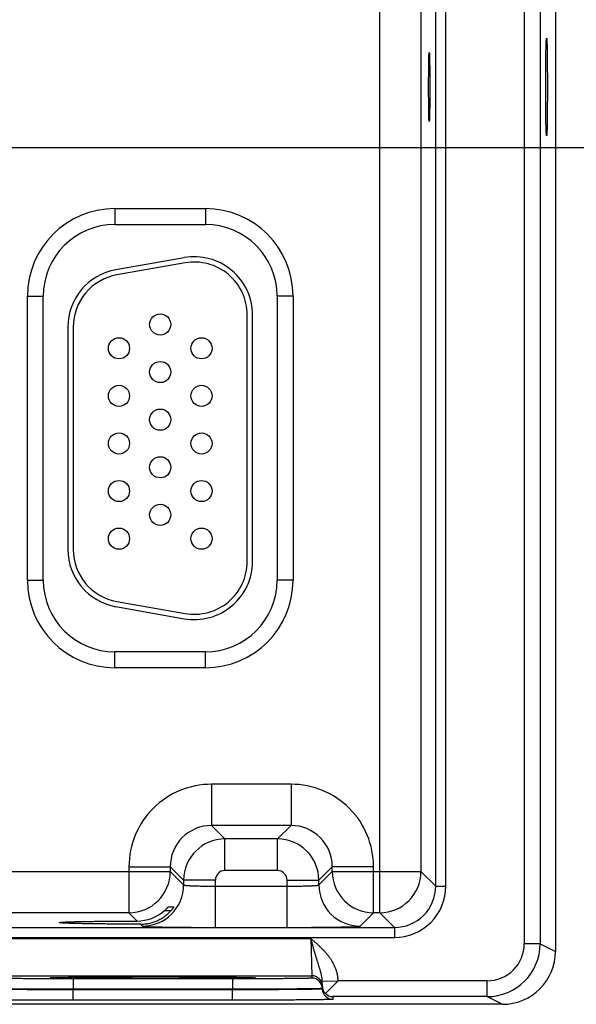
# Model space of a CAD drawing. Header units: inches. Extents: x 0 to 34, y 0 to 22.
# Tile 41 of 111: x 17 to 18, y 12.8 to 14.7. Entities that reach past the tile are written whole.
import ezdxf

# ---------------------------------------------------------------- set-up
doc = ezdxf.new("R2010")
doc.units = ezdxf.units.IN
doc.header["$LTSCALE"] = 1.87
doc.header["$MEASUREMENT"] = 0
doc.layers.get('0').update_dxf_attribs({"linetype": 'CONTINUOUS'})
doc.layers.add('DIMENSIONS', color=7, linetype='CONTINUOUS')
doc.styles.get("Standard").update_dxf_attribs({"font": 'txt', "width": 0.8})
doc.dimstyles.new('DIMSTYLE_1', dxfattribs={"dimtxt": 0.125, "dimasz": 0.18, "dimexe": 0.125, "dimexo": 0.0625, "dimgap": 0.09, "dimtad": 0, "dimtih": 1, "dimtoh": 1, "dimzin": 4, "dimdsep": 46, "dimtxsty": 'STANDARD', "dimblk": '_FILLED', "dimblk1": '_FILLED', "dimblk2": '_FILLED', "dimcen": 0.09, "dimadec": 0, "dimazin": 0, "dimtp": 0.01, "dimtm": 0.01, "dimtfac": 1, "dimtofl": 0, "dimtmove": 0, "dimatfit": 3, "dimldrblk": '_FILLED', "dimfxl": 1, "dimtolj": 1, "dimtzin": 4, "dimarcsym": 0})

# ---------------------------------------------------------------- blocks, each defined once
blk = doc.blocks.new('*D25')
at = {"layer": 'DIMENSIONS', "color": 2, "linetype": 'CONTINUOUS'}
blk.add_line((16.8271, 14.4507), (18.8236, 14.4507), dxfattribs=at)
at = {"layer": 'DIMENSIONS', "color": 2, "linetype": 'CONTINUOUS', "insert": (18.8861, 14.5132), "char_height": 0.125, "width": 1.125, "attachment_point": 1, "rotation": 0, "line_spacing_factor": 0.9}
blk.add_mtext('1.85{\\Ftxt.shx;\\W1.000000;\\H0.125000; }[46.9]', dxfattribs=at)
blk = doc.blocks.new('_FILLED')
at = {"color": 0, "linetype": 'BYBLOCK'}
blk.add_solid([(0, 0), (-1, 0.174), (-1, -0.174)], dxfattribs=at)

msp = doc.modelspace()

# ---------------------------------------------------------------- linework, layer by layer
at = {"color": 7, "linetype": 'CONTINUOUS'}
for p, q in [((17.9176, 16.1853), (17.9176, 12.9452)), ((17.9476, 16.1853), (17.9476, 12.9452)), ((17.6445, 13.0039), (17.6445, 16.1266)), ((17.7503, 13.0541), (17.7503, 16.0765)), ((17.7693, 13.0541), (17.7693, 16.0765)), ((17.7224, 16.0487), (17.7224, 13.0819)), ((17.9766, 15.5893), (17.9766, 12.9308)), ((17.1441, 14.3353), (17.3151, 14.3353)), ((17.1441, 14.3353), (17.1441, 14.3053)), ((17.3151, 14.3353), (17.3151, 14.3053)), ((17.1441, 14.3053), (17.3151, 14.3053)), ((17.275, 14.2426), (17.146, 14.2199)), ((17.2768, 14.2328), (17.1478, 14.21)), ((16.9786, 14.1698), (17.0086, 14.1698)), ((16.9786, 13.6328), (16.9786, 14.1698)), ((17.0086, 13.6328), (17.0086, 14.1698)), ((17.4807, 14.1698), (17.4507, 14.1698)), ((17.4507, 14.1698), (17.4507, 13.6328)), ((17.4807, 14.1698), (17.4807, 13.6328)), ((17.3941, 13.6683), (17.3941, 14.1343)), ((17.4041, 13.6683), (17.4041, 14.1343)), ((17.0551, 14.1115), (17.0551, 13.691)), ((17.0651, 14.1115), (17.0651, 13.691)), ((16.9786, 13.6328), (17.0086, 13.6328)), ((17.4807, 13.6328), (17.4507, 13.6328)), ((17.1478, 13.5925), (17.2768, 13.5698)), ((17.146, 13.5827), (17.275, 13.5599)), ((17.3151, 13.4972), (17.1441, 13.4972)), ((17.1441, 13.4672), (17.1441, 13.4972)), ((17.3151, 13.4672), (17.3151, 13.4972)), ((17.3151, 13.4672), (17.1441, 13.4672)), ((17.4768, 13.2469), (17.3265, 13.2469)), ((17.3265, 13.2469), (17.3265, 13.1689)), ((17.4768, 13.2469), (17.4768, 13.1689)), ((17.4768, 13.1689), (17.3265, 13.1689)), ((17.3265, 13.1689), (17.3519, 13.1435)), ((17.4768, 13.1689), (17.4514, 13.1435)), ((17.4514, 13.1435), (17.3519, 13.1435)), ((17.3519, 13.0836), (17.3519, 13.1435)), ((17.4514, 13.0836), (17.4514, 13.1435)), ((17.1705, 13.0909), (17.2485, 13.0909)), ((17.1705, 13.0909), (17.1705, 13.0039)), ((17.2485, 13.0909), (17.2739, 13.0656)), ((17.2485, 13.0909), (17.2485, 13.0819)), ((17.5548, 13.0909), (17.5294, 13.0656)), ((17.6328, 13.0909), (17.5548, 13.0909)), ((17.5548, 13.0819), (17.5548, 13.0909)), ((17.6328, 13.0039), (17.6328, 13.0909)), ((16.6248, 13.0819), (17.2485, 13.0819)), ((17.2485, 13.0819), (17.2739, 13.0565)), ((17.4514, 13.0836), (17.3519, 13.0836)), ((17.5294, 13.0565), (17.5548, 13.0819)), ((17.5548, 13.0819), (17.7224, 13.0819)), ((17.7224, 13.0819), (17.7503, 13.0541)), ((17.3339, 13.0656), (17.2739, 13.0656)), ((17.2739, 13.0656), (17.2739, 13.0565)), ((17.3339, 12.9762), (17.3339, 13.0656)), ((17.3339, 13.0542), (17.4694, 13.0542)), ((17.4694, 13.0656), (17.5294, 13.0656)), ((17.4694, 12.9762), (17.4694, 13.0656)), ((17.5294, 13.0565), (17.5294, 13.0656)), ((17.7503, 13.0541), (17.7693, 13.0541)), ((17.2452, 13.0151), (17.2555, 13.0151)), ((17.1705, 13.0039), (16.7028, 13.0039)), ((17.1861, 12.9883), (17.1705, 13.0039)), ((17.2495, 13.0073), (17.2371, 13.0073)), ((17.6074, 12.9785), (17.6328, 13.0039)), ((17.6445, 13.0039), (17.6328, 13.0039)), ((17.6445, 13.0039), (17.6723, 12.9761)), ((17.0385, 12.9853), (17.0385, 12.9853)), ((17.1922, 12.9822), (17.1959, 12.9785)), ((10.2741, 12.9761), (17.6723, 12.9761)), ((17.3339, 12.9762), (17.4694, 12.9762)), ((17.6723, 12.9761), (17.6723, 12.9571)), ((10.2741, 12.9571), (17.6723, 12.9571)), ((16.9168, 12.9549), (17.5144, 12.9549)), ((17.5144, 12.9549), (17.516, 12.8849)), ((17.9476, 12.9452), (17.9176, 12.9452)), ((17.9476, 12.9452), (17.9766, 12.9308)), ((16.9153, 12.8849), (17.516, 12.8849)), ((17.516, 12.8849), (17.516, 12.8803)), ((17.0219, 12.8808), (17.0241, 12.881)), ((17.0242, 12.881), (17.0243, 12.881)), ((17.0243, 12.881), (17.0245, 12.881)), ((17.0245, 12.881), (17.0247, 12.8811)), ((17.0247, 12.8811), (17.025, 12.8811)), ((17.025, 12.8811), (17.0254, 12.8811)), ((17.0254, 12.8811), (17.026, 12.8811)), ((17.0271, 12.8812), (17.0285, 12.8812)), ((17.0285, 12.8812), (17.0307, 12.8813)), ((17.0307, 12.8813), (17.0335, 12.8814)), ((17.0335, 12.8814), (17.0369, 12.8814)), ((17.0369, 12.8814), (17.0411, 12.8815)), ((17.0411, 12.8815), (17.0461, 12.8816)), ((17.0461, 12.8816), (17.0509, 12.8817)), ((17.0509, 12.8817), (17.0564, 12.8818)), ((17.0564, 12.8818), (17.0626, 12.8818)), ((17.0626, 12.8818), (17.0699, 12.8819)), ((17.366, 12.8789), (17.0653, 12.8789)), ((17.0653, 12.8789), (17.0653, 12.8591)), ((17.0699, 12.8819), (17.0786, 12.882)), ((17.0786, 12.882), (17.0864, 12.8821)), ((17.0864, 12.8821), (17.0956, 12.8821)), ((17.0956, 12.8821), (17.1064, 12.8822)), ((17.1064, 12.8822), (17.1197, 12.8823)), ((17.1197, 12.8823), (17.1299, 12.8823)), ((17.1299, 12.8823), (17.1412, 12.8824)), ((17.1412, 12.8824), (17.1531, 12.8824)), ((17.1531, 12.8824), (17.1652, 12.8824)), ((17.1652, 12.8824), (17.1775, 12.8824)), ((17.1775, 12.8824), (17.19, 12.8825)), ((17.19, 12.8825), (17.2025, 12.8825)), ((17.2025, 12.8825), (17.2151, 12.8825)), ((17.2151, 12.8825), (17.2277, 12.8825)), ((17.2277, 12.8825), (17.2403, 12.8825)), ((17.2403, 12.8825), (17.2527, 12.8825)), ((17.2527, 12.8825), (17.265, 12.8824)), ((17.265, 12.8824), (17.2771, 12.8824)), ((17.2771, 12.8824), (17.2889, 12.8824)), ((17.2889, 12.8824), (17.3004, 12.8823)), ((17.3004, 12.8823), (17.3116, 12.8823)), ((17.3116, 12.8823), (17.3223, 12.8822)), ((17.3223, 12.8822), (17.3326, 12.8821)), ((17.3326, 12.8821), (17.3424, 12.8821)), ((17.3424, 12.8821), (17.3517, 12.882)), ((17.3517, 12.882), (17.3597, 12.8819)), ((17.3597, 12.8819), (17.3663, 12.8819)), ((17.366, 12.8789), (17.366, 12.8591)), ((17.3663, 12.8819), (17.3744, 12.8818)), ((17.3744, 12.8818), (17.3808, 12.8817)), ((17.3808, 12.8817), (17.386, 12.8816)), ((17.386, 12.8816), (17.3902, 12.8815)), ((17.3902, 12.8815), (17.3936, 12.8815)), ((17.3936, 12.8815), (17.3973, 12.8814)), ((17.3973, 12.8814), (17.4002, 12.8813)), ((17.4002, 12.8813), (17.4024, 12.8812)), ((17.4024, 12.8812), (17.4038, 12.8812)), ((17.4051, 12.8811), (17.4057, 12.8811)), ((17.4057, 12.8811), (17.4061, 12.8811)), ((17.4061, 12.8811), (17.4065, 12.8811)), ((17.4065, 12.8811), (17.4067, 12.881)), ((17.4072, 12.881), (17.4094, 12.8808)), ((17.5358, 12.8747), (17.5657, 12.8752)), ((17.536, 12.8649), (17.5358, 12.8747)), ((17.542, 12.8511), (17.5658, 12.8753)), ((17.8476, 12.8753), (17.5658, 12.8753)), ((17.8476, 12.8453), (17.8476, 12.8753)), ((17.366, 12.8591), (17.0653, 12.8591)), ((17.0653, 12.8591), (17.0653, 12.8584)), ((17.366, 12.8584), (17.0653, 12.8584)), ((17.0653, 12.8386), (17.0653, 12.8584)), ((17.366, 12.8591), (17.366, 12.8584)), ((17.366, 12.8386), (17.366, 12.8584)), ((17.536, 12.8649), (17.536, 12.8606)), ((17.536, 12.8649), (17.536, 12.8599)), ((17.536, 12.8606), (17.536, 12.8599)), ((17.8766, 12.8308), (8.4532, 12.8308)), ((17.366, 12.8386), (17.0653, 12.8386)), ((17.8476, 12.8453), (17.556, 12.8453)), ((17.556, 12.8453), (17.556, 12.8402)), ((17.8476, 12.8453), (17.8766, 12.8308))]:
    msp.add_line(p, q, dxfattribs=at)
for points in [[(17.0241, 12.881), (17.0241, 12.881), (17.0241, 12.881), (17.0241, 12.881), (17.0242, 12.881)], [(17.026, 12.8811), (17.0268, 12.8812), (17.0271, 12.8812)], [(17.4038, 12.8812), (17.4048, 12.8811), (17.4051, 12.8811)], [(17.4067, 12.881), (17.4069, 12.881), (17.407, 12.881), (17.4071, 12.881), (17.4071, 12.881), (17.4071, 12.881)]]:
    msp.add_lwpolyline(points, dxfattribs=at)
for centre in [(17.2296, 14.1163), (17.1516, 14.0713), (17.3076, 14.0713), (17.2296, 14.0263), (17.1516, 13.9813), (17.3076, 13.9813), (17.2296, 13.9363), (17.1516, 13.8913), (17.3076, 13.8913), (17.2296, 13.8463), (17.1516, 13.8013), (17.3076, 13.8013), (17.2296, 13.7563), (17.1516, 13.7113), (17.3076, 13.7113)]:
    msp.add_circle(centre, 0.02, dxfattribs=at)
for centre, radius, start, end in [((17.1441, 14.1698), 0.1655, 90, 180), ((17.3151, 14.1698), 0.1655, 0, 90), ((17.1441, 14.1698), 0.1355, 90, 180), ((17.3151, 14.1698), 0.1355, 0, 90), ((17.2941, 14.1343), 0.11, 0, 100), ((17.2941, 14.1343), 0.1, 0, 100), ((17.1651, 14.1115), 0.11, 100, 180), ((17.1651, 14.1115), 0.1, 100, 180), ((17.1651, 13.691), 0.11, 180, 260), ((17.1651, 13.691), 0.1, 180, 260), ((17.2941, 13.6683), 0.11, 260, 360), ((17.2941, 13.6683), 0.1, 260, 360), ((17.1441, 13.6328), 0.1655, 180, 270), ((17.1441, 13.6328), 0.1355, 180, 270), ((17.3151, 13.6328), 0.1655, 270, 360), ((17.3151, 13.6328), 0.1355, 270, 360), ((17.3265, 13.0909), 0.156, 89.9966, 180.0034), ((17.4768, 13.0909), 0.156, 359.9966, 90.0034), ((17.3264, 13.091), 0.0779, 89.9712, 180.0288), ((17.4768, 13.091), 0.0779, 359.9712, 90.0288), ((17.3519, 13.0655), 0.078, 90.0148, 179.9847), ((17.4514, 13.0655), 0.078, 0.0148, 89.9847), ((17.1705, 13.0819), 0.078, 270.0209, 359.9791), ((17.3519, 13.0656), 0.018, 89.9966, 180.0034), ((17.4514, 13.0656), 0.018, 359.9966, 90.0034), ((17.6328, 13.0819), 0.078, 180.0209, 269.9791), ((17.6444, 13.0819), 0.078, 270.0209, 359.9791), ((17.1959, 13.0566), 0.078, 270.0209, 359.9791), ((17.6074, 13.0566), 0.078, 180.0209, 269.9791), ((17.6723, 13.0541), 0.097, 269.9966, 0.0034), ((17.6723, 13.0541), 0.078, 269.9906, 0.0094), ((17.1858, 13.0669), 0.0786, 270.1955, 310.6953), ((17.8476, 12.9453), 0.1, 270, 359.997), ((17.8476, 12.9452), 0.07, 269.9945, 359.998), ((17.8766, 12.9308), 0.1, 269.9916, 0.0012), ((17.516, 12.8649), 0.02, 1.0013, 90.0012), ((17.516, 12.8603), 0.02, 1.0013, 90.0012), ((17.5556, 12.8653), 0.0197, 181.0601, 226.228), ((17.556, 12.8602), 0.02, 181.0013, 270.0012), ((17.5562, 12.8655), 0.0202, 225.4064, 269.3134)]:
    msp.add_arc(centre, radius, start, end, dxfattribs=at)
for centre, major_axis in [((17.9597, 14.5653), (0, 0.0925)), ((17.738, 14.5653), (0, 0.065))]:
    msp.add_ellipse(centre, major_axis=major_axis, ratio=0.017455, dxfattribs=at)
for points, knots in [([(17.2739, 13.0565), (17.2739, 13.0565), (17.2739, 13.0565), (17.2739, 13.0564), (17.274, 13.0564), (17.274, 13.0564), (17.2741, 13.0563), (17.2743, 13.0563), (17.2744, 13.0562), (17.2747, 13.0562), (17.2749, 13.0561), (17.2752, 13.0561), (17.2755, 13.056), (17.276, 13.0559), (17.2767, 13.0558), (17.2777, 13.0557), (17.2788, 13.0556), (17.28, 13.0555), (17.2813, 13.0554), (17.2828, 13.0553), (17.2844, 13.0552), (17.2861, 13.0551), (17.2886, 13.055), (17.2919, 13.0548), (17.2963, 13.0547), (17.3009, 13.0546), (17.3059, 13.0544), (17.3112, 13.0543), (17.3167, 13.0543), (17.3223, 13.0542), (17.3281, 13.0542), (17.3319, 13.0542), (17.3339, 13.0542)], [0, 0, 0, 0, 0.001207, 0.001961, 0.002833, 0.003829, 0.004956, 0.007611, 0.010815, 0.014577, 0.018901, 0.023789, 0.029239, 0.035252, 0.048956, 0.064875, 0.08298, 0.103229, 0.12558, 0.14998, 0.176375, 0.204704, 0.234901, 0.300614, 0.372901, 0.451088, 0.534442, 0.622178, 0.713474, 0.807469, 0.903279, 1, 1, 1, 1]), ([(17.4694, 13.0542), (17.4714, 13.0542), (17.4752, 13.0542), (17.481, 13.0542), (17.4866, 13.0543), (17.4921, 13.0543), (17.4973, 13.0544), (17.5023, 13.0546), (17.507, 13.0547), (17.5114, 13.0548), (17.5147, 13.055), (17.5172, 13.0551), (17.5189, 13.0552), (17.5205, 13.0553), (17.522, 13.0554), (17.5233, 13.0555), (17.5245, 13.0556), (17.5256, 13.0557), (17.5265, 13.0558), (17.5273, 13.0559), (17.5278, 13.056), (17.5281, 13.0561), (17.5284, 13.0561), (17.5286, 13.0562), (17.5288, 13.0562), (17.529, 13.0563), (17.5292, 13.0563), (17.5292, 13.0564), (17.5293, 13.0564), (17.5293, 13.0564), (17.5294, 13.0565), (17.5294, 13.0565), (17.5294, 13.0565)], [0, 0, 0, 0, 0.096721, 0.192531, 0.286526, 0.377822, 0.465558, 0.548912, 0.627099, 0.699386, 0.765099, 0.795296, 0.823625, 0.85002, 0.87442, 0.896771, 0.91702, 0.935125, 0.951044, 0.964748, 0.970761, 0.976211, 0.981099, 0.985423, 0.989185, 0.992389, 0.995044, 0.996171, 0.997167, 0.998039, 0.998793, 1, 1, 1, 1]), ([(17.2371, 13.0073), (17.2376, 13.0078), (17.2383, 13.0084), (17.2393, 13.0093), (17.2399, 13.0099), (17.2406, 13.0105), (17.2413, 13.0112), (17.2419, 13.0118), (17.2425, 13.0124), (17.243, 13.0129), (17.2434, 13.0133), (17.2437, 13.0137), (17.244, 13.0139), (17.2442, 13.0141), (17.2444, 13.0143), (17.2445, 13.0145), (17.2447, 13.0147), (17.2448, 13.0148), (17.2449, 13.0149), (17.245, 13.015), (17.2451, 13.015), (17.2451, 13.0151), (17.2451, 13.0151), (17.2452, 13.0151), (17.2452, 13.0151), (17.2452, 13.0151), (17.2452, 13.0151), (17.2452, 13.0151), (17.2452, 13.0151)], [0, 0, 0, 0, 0.173069, 0.25813, 0.341741, 0.4235, 0.502943, 0.579537, 0.652667, 0.721616, 0.785552, 0.815343, 0.843507, 0.869898, 0.894362, 0.916736, 0.936847, 0.954515, 0.969555, 0.976033, 0.981784, 0.986788, 0.991023, 0.994469, 0.997113, 0.998946, 0.999565, 1, 1, 1, 1]), ([(17.2555, 13.0151), (17.2555, 13.0151), (17.2555, 13.0151), (17.2555, 13.0151), (17.2555, 13.0151), (17.2555, 13.0151), (17.2555, 13.0151), (17.2555, 13.0151), (17.2555, 13.0151), (17.2555, 13.0151), (17.2555, 13.0151), (17.2555, 13.015), (17.2555, 13.015), (17.2554, 13.0149), (17.2554, 13.0148), (17.2553, 13.0147), (17.2552, 13.0146), (17.2552, 13.0145), (17.255, 13.0143), (17.2548, 13.014), (17.2545, 13.0136), (17.2542, 13.0131), (17.2538, 13.0125), (17.2534, 13.012), (17.2529, 13.0114), (17.2524, 13.0108), (17.2519, 13.0101), (17.2513, 13.0095), (17.2506, 13.0086), (17.25, 13.0079), (17.2496, 13.0075)], [0, 0, 0, 0, 0.000305, 0.000608, 0.00102, 0.00159, 0.002336, 0.003265, 0.004379, 0.005679, 0.008833, 0.012721, 0.01733, 0.022647, 0.035344, 0.050685, 0.059306, 0.068538, 0.088769, 0.135831, 0.190836, 0.252811, 0.320858, 0.394158, 0.471968, 0.553616, 0.638495, 0.726053, 0.815791, 1, 1, 1, 1]), ([(17.1922, 12.9822), (17.1936, 12.9822), (17.1962, 12.9823), (17.2003, 12.9826), (17.2043, 12.9831), (17.2083, 12.9838), (17.2122, 12.9848), (17.2174, 12.9863), (17.2237, 12.9887), (17.2297, 12.9917), (17.2343, 12.9945), (17.2376, 12.9968), (17.2408, 12.9992), (17.2439, 13.0018), (17.2468, 13.0046), (17.2487, 13.0065), (17.2496, 13.0075)], [0, 0, 0, 0, 0.062323, 0.124811, 0.187429, 0.250137, 0.312899, 0.37568, 0.501127, 0.626327, 0.688819, 0.751218, 0.813527, 0.875752, 0.937904, 1, 1, 1, 1]), ([(17.0385, 12.9853), (17.0385, 12.9853), (17.0385, 12.9853), (17.0385, 12.9854), (17.0385, 12.9854), (17.0386, 12.9854), (17.0387, 12.9854), (17.0388, 12.9855), (17.0389, 12.9855), (17.0391, 12.9855), (17.0393, 12.9856), (17.0397, 12.9856), (17.0401, 12.9857), (17.0407, 12.9858), (17.0414, 12.9858), (17.0421, 12.9859), (17.0432, 12.986), (17.0449, 12.9861), (17.0471, 12.9862), (17.0496, 12.9864), (17.0524, 12.9865), (17.0556, 12.9866), (17.0591, 12.9867), (17.0628, 12.9869), (17.0669, 12.987), (17.0712, 12.9871), (17.0758, 12.9872), (17.0807, 12.9873), (17.0858, 12.9874), (17.0932, 12.9875), (17.1029, 12.9877), (17.1152, 12.9878), (17.1283, 12.988), (17.142, 12.9881), (17.1563, 12.9882), (17.1711, 12.9883), (17.1811, 12.9883), (17.1861, 12.9883)], [0, 0, 0, 0, 0.000271, 0.000441, 0.00064, 0.001129, 0.00175, 0.002505, 0.003398, 0.004429, 0.0056, 0.008361, 0.011682, 0.015562, 0.02, 0.024995, 0.030544, 0.043297, 0.058244, 0.075364, 0.09464, 0.116043, 0.139519, 0.165015, 0.192474, 0.221841, 0.253063, 0.286084, 0.32085, 0.357303, 0.434997, 0.518522, 0.607216, 0.70042, 0.797459, 0.897581, 1, 1, 1, 1]), ([(17.1922, 12.9822), (17.187, 12.9822), (17.1766, 12.9823), (17.1613, 12.9823), (17.1464, 12.9824), (17.1321, 12.9826), (17.1185, 12.9827), (17.1056, 12.9829), (17.0954, 12.983), (17.0878, 12.9831), (17.0824, 12.9832), (17.0773, 12.9834), (17.0725, 12.9835), (17.0679, 12.9836), (17.0637, 12.9837), (17.0598, 12.9838), (17.0561, 12.9839), (17.0528, 12.9841), (17.0499, 12.9842), (17.0473, 12.9843), (17.0453, 12.9844), (17.0439, 12.9845), (17.0429, 12.9846), (17.0421, 12.9847), (17.0413, 12.9847), (17.0407, 12.9848), (17.0402, 12.9849), (17.0398, 12.9849), (17.0396, 12.9849), (17.0394, 12.985), (17.0392, 12.985), (17.039, 12.985), (17.0389, 12.9851), (17.0387, 12.9851), (17.0386, 12.9851), (17.0386, 12.9852), (17.0385, 12.9852), (17.0385, 12.9852), (17.0385, 12.9852), (17.0385, 12.9853), (17.0385, 12.9853), (17.0385, 12.9853), (17.0385, 12.9853)], [0, 0, 0, 0, 0.101866, 0.20169, 0.298653, 0.391946, 0.480843, 0.564654, 0.642687, 0.67932, 0.714258, 0.747442, 0.778812, 0.808312, 0.835885, 0.861473, 0.885019, 0.906465, 0.925756, 0.942856, 0.957747, 0.964357, 0.970408, 0.975897, 0.980822, 0.985181, 0.988973, 0.990656, 0.992197, 0.993595, 0.994851, 0.995965, 0.996937, 0.997769, 0.998462, 0.999019, 0.999249, 0.999447, 0.999617, 0.999761, 0.999886, 1, 1, 1, 1]), ([(17.1959, 12.9785), (17.1959, 12.9785), (17.1959, 12.9785), (17.1959, 12.9785), (17.196, 12.9785), (17.1961, 12.9785), (17.1962, 12.9784), (17.1963, 12.9784), (17.1965, 12.9784), (17.1968, 12.9783), (17.1972, 12.9783), (17.1977, 12.9782), (17.1983, 12.9781), (17.199, 12.9781), (17.1997, 12.978), (17.2005, 12.978), (17.2014, 12.9779), (17.2028, 12.9778), (17.2047, 12.9777), (17.2072, 12.9776), (17.21, 12.9775), (17.213, 12.9774), (17.2164, 12.9773), (17.22, 12.9772), (17.224, 12.9771), (17.2281, 12.977), (17.2326, 12.977), (17.2389, 12.9768), (17.2474, 12.9767), (17.2582, 12.9766), (17.2697, 12.9765), (17.2818, 12.9764), (17.2944, 12.9763), (17.3073, 12.9762), (17.3205, 12.9762), (17.3294, 12.9762), (17.3339, 12.9762)], [0, 0, 0, 0, 0.000163, 0.000356, 0.000837, 0.001454, 0.002211, 0.003109, 0.004151, 0.006666, 0.009759, 0.013431, 0.01768, 0.022505, 0.027903, 0.033872, 0.040409, 0.047509, 0.063386, 0.081466, 0.101706, 0.124061, 0.148477, 0.174898, 0.203262, 0.233501, 0.265545, 0.299319, 0.371734, 0.450065, 0.533574, 0.621476, 0.712942, 0.807113, 0.9031, 1, 1, 1, 1]), ([(17.4694, 12.9762), (17.4739, 12.9762), (17.4828, 12.9762), (17.496, 12.9762), (17.5089, 12.9763), (17.5215, 12.9764), (17.5336, 12.9765), (17.5451, 12.9766), (17.5559, 12.9767), (17.5644, 12.9768), (17.5707, 12.977), (17.5751, 12.977), (17.5793, 12.9771), (17.5832, 12.9772), (17.5869, 12.9773), (17.5902, 12.9774), (17.5933, 12.9775), (17.5961, 12.9776), (17.5986, 12.9777), (17.6005, 12.9778), (17.6018, 12.9779), (17.6027, 12.978), (17.6036, 12.978), (17.6043, 12.9781), (17.605, 12.9781), (17.6056, 12.9782), (17.6061, 12.9783), (17.6065, 12.9783), (17.6068, 12.9784), (17.607, 12.9784), (17.6071, 12.9784), (17.6072, 12.9785), (17.6073, 12.9785), (17.6073, 12.9785), (17.6074, 12.9785), (17.6074, 12.9785), (17.6074, 12.9785)], [0, 0, 0, 0, 0.0969, 0.192887, 0.287058, 0.378524, 0.466426, 0.549935, 0.628266, 0.700681, 0.734455, 0.766499, 0.796738, 0.825102, 0.851523, 0.875939, 0.898294, 0.918534, 0.936614, 0.952491, 0.959591, 0.966128, 0.972097, 0.977495, 0.98232, 0.986569, 0.990241, 0.993334, 0.995849, 0.996891, 0.997789, 0.998546, 0.999163, 0.999644, 0.999837, 1, 1, 1, 1]), ([(17.5358, 12.8747), (17.5358, 12.8763), (17.5356, 12.8788), (17.5351, 12.8821), (17.5347, 12.8846), (17.5342, 12.887), (17.5336, 12.8894), (17.533, 12.8918), (17.5323, 12.8941), (17.5316, 12.8965), (17.5309, 12.8989), (17.5302, 12.9012), (17.5292, 12.9044), (17.5282, 12.9076), (17.5272, 12.9108), (17.5264, 12.9132), (17.5257, 12.9157), (17.5249, 12.9182), (17.5243, 12.9203), (17.5238, 12.922), (17.5234, 12.9232), (17.523, 12.9245), (17.5225, 12.9262), (17.5219, 12.9283), (17.5211, 12.9309), (17.5204, 12.9335), (17.5197, 12.9357), (17.5192, 12.9375), (17.5187, 12.9393), (17.5181, 12.9415), (17.5174, 12.9442), (17.5168, 12.9464), (17.5163, 12.9482), (17.5158, 12.95), (17.5152, 12.9522), (17.5147, 12.954), (17.5144, 12.9549)], [0, 0, 0, 0, 0.06052, 0.090458, 0.120222, 0.149858, 0.179405, 0.208912, 0.238416, 0.26796, 0.297585, 0.327322, 0.357205, 0.417528, 0.448006, 0.478718, 0.509678, 0.540892, 0.572365, 0.588196, 0.604089, 0.620044, 0.636061, 0.668279, 0.700729, 0.733393, 0.766255, 0.782755, 0.799298, 0.832499, 0.865834, 0.899278, 0.916033, 0.932805, 0.966389, 1, 1, 1, 1]), ([(17.5658, 12.8753), (17.5658, 12.8758), (17.5658, 12.8768), (17.5657, 12.8783), (17.5656, 12.8798), (17.5654, 12.8814), (17.5652, 12.8829), (17.565, 12.8844), (17.5647, 12.8859), (17.5643, 12.8879), (17.5638, 12.8904), (17.5627, 12.8943), (17.561, 12.8991), (17.559, 12.9038), (17.5571, 12.9075), (17.5556, 12.9101), (17.5541, 12.9128), (17.5525, 12.9154), (17.5507, 12.9179), (17.5489, 12.9204), (17.5471, 12.9228), (17.5452, 12.9252), (17.5432, 12.9275), (17.5412, 12.9298), (17.5391, 12.9321), (17.5363, 12.935), (17.5327, 12.9386), (17.5282, 12.9428), (17.5237, 12.9469), (17.5191, 12.9509), (17.516, 12.9536), (17.5144, 12.9549)], [0, 0, 0, 0, 0.015626, 0.031252, 0.046878, 0.062504, 0.07813, 0.093755, 0.109381, 0.125007, 0.156257, 0.187507, 0.249995, 0.312485, 0.343736, 0.374986, 0.406237, 0.437488, 0.468739, 0.49999, 0.531241, 0.562492, 0.593743, 0.624994, 0.656245, 0.687497, 0.749997, 0.812498, 0.874999, 0.9375, 1, 1, 1, 1]), ([(17.0653, 12.8789), (17.0604, 12.8789), (17.0506, 12.879), (17.0361, 12.879), (17.0219, 12.879), (17.0081, 12.879), (16.9948, 12.8791), (16.9822, 12.8792), (16.9722, 12.8792), (16.9646, 12.8793), (16.9593, 12.8793), (16.9542, 12.8794), (16.9494, 12.8794), (16.9449, 12.8795), (16.9407, 12.8795), (16.9367, 12.8796), (16.9331, 12.8796), (16.9298, 12.8797), (16.9268, 12.8798), (16.9245, 12.8798), (16.9229, 12.8798), (16.9218, 12.8799), (16.9207, 12.8799), (16.9198, 12.8799), (16.919, 12.88), (16.9182, 12.88), (16.9175, 12.88), (16.9169, 12.8801), (16.9164, 12.8801), (16.9161, 12.8801), (16.9158, 12.8801), (16.9157, 12.8802), (16.9156, 12.8802), (16.9155, 12.8802), (16.9154, 12.8802), (16.9154, 12.8802), (16.9154, 12.8802), (16.9153, 12.8802), (16.9153, 12.8802), (16.9153, 12.8802), (16.9153, 12.8802), (16.9153, 12.8802), (16.9153, 12.8803)], [0, 0, 0, 0, 0.097998, 0.195053, 0.29023, 0.382613, 0.471311, 0.555471, 0.634282, 0.671442, 0.706984, 0.740823, 0.772877, 0.80307, 0.831327, 0.857582, 0.881771, 0.903837, 0.923725, 0.941388, 0.949372, 0.956785, 0.963621, 0.969877, 0.97555, 0.980635, 0.985131, 0.989034, 0.992342, 0.995055, 0.996187, 0.99717, 0.998004, 0.99869, 0.998977, 0.999227, 0.999441, 0.999618, 0.999761, 0.999819, 0.999869, 1, 1, 1, 1]), ([(17.4094, 12.8808), (17.4094, 12.8808), (17.4094, 12.8808), (17.4094, 12.8808), (17.4094, 12.8808), (17.4093, 12.8808), (17.4093, 12.8807), (17.4093, 12.8807), (17.4092, 12.8807), (17.4092, 12.8807), (17.4091, 12.8807), (17.409, 12.8807), (17.4088, 12.8807), (17.4086, 12.8806), (17.4084, 12.8806), (17.4082, 12.8806), (17.4078, 12.8806), (17.4072, 12.8805), (17.4065, 12.8805), (17.4056, 12.8805), (17.4046, 12.8804), (17.4035, 12.8804), (17.4023, 12.8803), (17.401, 12.8803), (17.3995, 12.8803), (17.398, 12.8802), (17.3963, 12.8802), (17.3939, 12.8801), (17.3906, 12.8801), (17.3863, 12.88), (17.3816, 12.8799), (17.3765, 12.8798), (17.3711, 12.8798), (17.3652, 12.8797), (17.359, 12.8797), (17.3525, 12.8796), (17.3456, 12.8795), (17.3358, 12.8795), (17.3229, 12.8794), (17.3066, 12.8793), (17.2895, 12.8792), (17.2717, 12.8792), (17.2533, 12.8791), (17.2346, 12.8791), (17.2156, 12.8791), (17.1967, 12.8791), (17.178, 12.8791), (17.1596, 12.8792), (17.1418, 12.8792), (17.1246, 12.8793), (17.1084, 12.8794), (17.0955, 12.8795), (17.0857, 12.8795), (17.0788, 12.8796), (17.0722, 12.8797), (17.066, 12.8797), (17.0602, 12.8798), (17.0547, 12.8798), (17.0496, 12.8799), (17.0449, 12.88), (17.0407, 12.8801), (17.0374, 12.8801), (17.0349, 12.8802), (17.0333, 12.8802), (17.0317, 12.8803), (17.0303, 12.8803), (17.029, 12.8803), (17.0278, 12.8804), (17.0267, 12.8804), (17.0257, 12.8805), (17.0248, 12.8805), (17.024, 12.8805), (17.0235, 12.8806), (17.0231, 12.8806), (17.0228, 12.8806), (17.0226, 12.8806), (17.0224, 12.8807), (17.0223, 12.8807), (17.0222, 12.8807), (17.0221, 12.8807), (17.022, 12.8807), (17.022, 12.8807), (17.022, 12.8807), (17.0219, 12.8808), (17.0219, 12.8808), (17.0219, 12.8808), (17.0219, 12.8808), (17.0219, 12.8808), (17.0219, 12.8808)], [0, 0, 0, 0, 0.000029, 0.000048, 0.00007, 0.000126, 0.000199, 0.00029, 0.000399, 0.000526, 0.000672, 0.001019, 0.00144, 0.001936, 0.002507, 0.003152, 0.003871, 0.005534, 0.007493, 0.009747, 0.012297, 0.015139, 0.018272, 0.021696, 0.025406, 0.029403, 0.033683, 0.038243, 0.048196, 0.059236, 0.071337, 0.084468, 0.098599, 0.113695, 0.129721, 0.146638, 0.164407, 0.182984, 0.22238, 0.264445, 0.308776, 0.354949, 0.402517, 0.451023, 0.5, 0.548977, 0.597482, 0.645051, 0.691223, 0.735555, 0.77762, 0.817015, 0.835593, 0.853361, 0.870279, 0.886305, 0.901401, 0.915532, 0.928663, 0.940764, 0.951804, 0.961757, 0.966317, 0.970597, 0.974594, 0.978304, 0.981728, 0.984861, 0.987703, 0.990253, 0.992507, 0.994466, 0.996129, 0.996848, 0.997493, 0.998064, 0.998559, 0.998981, 0.999328, 0.999474, 0.999601, 0.99971, 0.999801, 0.999874, 0.99993, 0.999952, 0.999971, 1, 1, 1, 1]), ([(17.0241, 12.881), (17.0243, 12.8811), (17.0248, 12.8811), (17.0259, 12.8811), (17.0275, 12.8812), (17.0298, 12.8813), (17.0324, 12.8813), (17.0353, 12.8814), (17.0386, 12.8815), (17.0423, 12.8815), (17.0478, 12.8816), (17.0556, 12.8817), (17.0658, 12.8819), (17.0772, 12.882), (17.0897, 12.8821), (17.1032, 12.8822), (17.1228, 12.8823), (17.149, 12.8824), (17.1818, 12.8825), (17.2156, 12.8825), (17.2495, 12.8825), (17.2823, 12.8824), (17.3084, 12.8823), (17.3281, 12.8822), (17.3416, 12.8821), (17.3541, 12.882), (17.3655, 12.8819), (17.3757, 12.8817), (17.3834, 12.8816), (17.389, 12.8815), (17.3926, 12.8815), (17.3959, 12.8814), (17.3989, 12.8813), (17.4015, 12.8813), (17.4037, 12.8812), (17.4053, 12.8811), (17.4064, 12.8811), (17.4069, 12.8811), (17.4072, 12.881)], [0, 0, 0, 0, 0.001812, 0.003868, 0.00871, 0.014518, 0.021281, 0.028987, 0.03762, 0.047164, 0.0576, 0.08106, 0.107814, 0.137654, 0.170348, 0.205637, 0.243241, 0.324199, 0.410683, 0.499973, 0.589263, 0.67575, 0.756713, 0.79432, 0.829613, 0.862311, 0.892155, 0.918914, 0.942378, 0.952817, 0.962363, 0.970999, 0.978708, 0.985473, 0.991284, 0.996129, 0.998187, 1, 1, 1, 1]), ([(17.516, 12.8803), (17.516, 12.8802), (17.516, 12.8802), (17.516, 12.8802), (17.5159, 12.8802), (17.5159, 12.8802), (17.5159, 12.8802), (17.5159, 12.8802), (17.5158, 12.8802), (17.5158, 12.8802), (17.5157, 12.8802), (17.5156, 12.8802), (17.5154, 12.8801), (17.5152, 12.8801), (17.5148, 12.8801), (17.5143, 12.8801), (17.5137, 12.88), (17.5131, 12.88), (17.5123, 12.88), (17.5115, 12.8799), (17.5105, 12.8799), (17.5095, 12.8799), (17.5084, 12.8798), (17.5067, 12.8798), (17.5045, 12.8798), (17.5015, 12.8797), (17.4982, 12.8796), (17.4945, 12.8796), (17.4906, 12.8795), (17.4864, 12.8795), (17.4818, 12.8794), (17.477, 12.8794), (17.472, 12.8793), (17.4666, 12.8793), (17.4591, 12.8792), (17.4491, 12.8792), (17.4365, 12.8791), (17.4232, 12.879), (17.4094, 12.879), (17.3952, 12.879), (17.3807, 12.879), (17.3709, 12.8789), (17.366, 12.8789)], [0, 0, 0, 0, 0.000131, 0.000181, 0.000239, 0.000382, 0.000559, 0.000773, 0.001023, 0.00131, 0.001996, 0.00283, 0.003813, 0.004945, 0.007658, 0.010966, 0.014869, 0.019365, 0.02445, 0.030123, 0.036379, 0.043215, 0.050628, 0.058612, 0.076275, 0.096163, 0.118229, 0.142418, 0.168673, 0.19693, 0.227123, 0.259177, 0.293016, 0.328558, 0.365718, 0.444529, 0.528689, 0.617387, 0.70977, 0.804947, 0.902002, 1, 1, 1, 1]), ([(17.0653, 12.8591), (17.0597, 12.8591), (17.0487, 12.8592), (17.0322, 12.8592), (17.0161, 12.8593), (17.0004, 12.8593), (16.9854, 12.8594), (16.9711, 12.8595), (16.9598, 12.8596), (16.9512, 12.8596), (16.9452, 12.8597), (16.9394, 12.8598), (16.934, 12.8598), (16.9288, 12.8599), (16.924, 12.8599), (16.9196, 12.86), (16.9155, 12.86), (16.9117, 12.8601), (16.9088, 12.8601), (16.9067, 12.8602), (16.9053, 12.8602), (16.9039, 12.8602), (16.9026, 12.8603), (16.9015, 12.8603), (16.9004, 12.8603), (16.8995, 12.8603), (16.8986, 12.8604), (16.8978, 12.8604), (16.8972, 12.8604), (16.8967, 12.8605), (16.8963, 12.8605), (16.8961, 12.8605), (16.8959, 12.8605), (16.8958, 12.8605), (16.8956, 12.8605), (16.8955, 12.8605), (16.8954, 12.8606), (16.8954, 12.8606), (16.8954, 12.8606), (16.8953, 12.8606), (16.8953, 12.8606), (16.8953, 12.8606), (16.8953, 12.8606), (16.8953, 12.8606), (16.8953, 12.8606), (16.8953, 12.8606)], [0, 0, 0, 0, 0.098003, 0.195063, 0.290244, 0.382632, 0.471334, 0.555498, 0.634313, 0.671474, 0.707018, 0.740859, 0.772915, 0.803109, 0.831369, 0.857625, 0.881816, 0.903883, 0.923772, 0.932885, 0.941436, 0.949421, 0.956833, 0.96367, 0.969926, 0.975599, 0.980684, 0.985178, 0.98908, 0.992387, 0.993817, 0.995097, 0.996228, 0.99721, 0.998042, 0.998724, 0.99901, 0.999258, 0.999469, 0.999644, 0.999782, 0.999885, 0.999924, 0.999955, 1, 1, 1, 1]), ([(17.0653, 12.8584), (17.0597, 12.8584), (17.0486, 12.8584), (17.0322, 12.8584), (17.0161, 12.8584), (17.0004, 12.8584), (16.9854, 12.8584), (16.9711, 12.8585), (16.9598, 12.8586), (16.9512, 12.8586), (16.9452, 12.8587), (16.9394, 12.8587), (16.934, 12.8588), (16.9288, 12.8589), (16.924, 12.8589), (16.9196, 12.859), (16.9155, 12.8591), (16.9117, 12.8591), (16.9083, 12.8592), (16.9058, 12.8593), (16.9039, 12.8593), (16.9026, 12.8594), (16.9015, 12.8594), (16.9004, 12.8594), (16.8994, 12.8595), (16.8986, 12.8595), (16.8978, 12.8596), (16.8971, 12.8596), (16.8967, 12.8597), (16.8963, 12.8597), (16.8961, 12.8597), (16.8959, 12.8597), (16.8957, 12.8597), (16.8956, 12.8598), (16.8955, 12.8598), (16.8954, 12.8598), (16.8954, 12.8598), (16.8954, 12.8598), (16.8953, 12.8598), (16.8953, 12.8599), (16.8953, 12.8599), (16.8953, 12.8599), (16.8953, 12.8599), (16.8953, 12.8599)], [0, 0, 0, 0, 0.097991, 0.19504, 0.290211, 0.382588, 0.471281, 0.555436, 0.634242, 0.671399, 0.706939, 0.740776, 0.772828, 0.803018, 0.831273, 0.857526, 0.881713, 0.903776, 0.923663, 0.941325, 0.949308, 0.95672, 0.963556, 0.969813, 0.975485, 0.980571, 0.985068, 0.988972, 0.992282, 0.993714, 0.994997, 0.996131, 0.997117, 0.997954, 0.998643, 0.998932, 0.999185, 0.999402, 0.999583, 0.99973, 0.999845, 0.999931, 1, 1, 1, 1]), ([(17.536, 12.8606), (17.536, 12.8606), (17.536, 12.8606), (17.536, 12.8606), (17.536, 12.8606), (17.5359, 12.8606), (17.5359, 12.8606), (17.5359, 12.8606), (17.5359, 12.8606), (17.5358, 12.8606), (17.5357, 12.8605), (17.5356, 12.8605), (17.5355, 12.8605), (17.5353, 12.8605), (17.5351, 12.8605), (17.5349, 12.8605), (17.5346, 12.8605), (17.5341, 12.8604), (17.5334, 12.8604), (17.5327, 12.8604), (17.5318, 12.8603), (17.5308, 12.8603), (17.5298, 12.8603), (17.5286, 12.8603), (17.5274, 12.8602), (17.526, 12.8602), (17.5246, 12.8602), (17.5224, 12.8601), (17.5195, 12.8601), (17.5158, 12.86), (17.5117, 12.86), (17.5072, 12.8599), (17.5024, 12.8599), (17.4973, 12.8598), (17.4918, 12.8598), (17.4861, 12.8597), (17.4801, 12.8596), (17.4715, 12.8596), (17.4601, 12.8595), (17.4459, 12.8594), (17.4308, 12.8593), (17.4152, 12.8593), (17.3991, 12.8592), (17.3826, 12.8592), (17.3716, 12.8591), (17.366, 12.8591)], [0, 0, 0, 0, 0.000045, 0.000076, 0.000115, 0.000218, 0.000356, 0.000531, 0.000742, 0.00099, 0.001276, 0.001958, 0.00279, 0.003772, 0.004902, 0.006183, 0.007613, 0.01092, 0.014821, 0.019316, 0.024401, 0.030074, 0.03633, 0.043166, 0.050579, 0.058563, 0.067115, 0.076228, 0.096117, 0.118184, 0.142374, 0.168631, 0.19689, 0.227084, 0.25914, 0.292981, 0.328525, 0.365687, 0.444502, 0.528666, 0.617368, 0.709755, 0.804937, 0.901997, 1, 1, 1, 1]), ([(17.536, 12.8599), (17.536, 12.8599), (17.536, 12.8599), (17.536, 12.8599), (17.536, 12.8599), (17.5359, 12.8598), (17.5359, 12.8598), (17.5359, 12.8598), (17.5358, 12.8598), (17.5358, 12.8598), (17.5357, 12.8598), (17.5355, 12.8597), (17.5354, 12.8597), (17.5352, 12.8597), (17.5349, 12.8597), (17.5346, 12.8597), (17.5341, 12.8596), (17.5335, 12.8596), (17.5327, 12.8595), (17.5318, 12.8595), (17.5309, 12.8594), (17.5298, 12.8594), (17.5286, 12.8594), (17.5274, 12.8593), (17.5255, 12.8593), (17.5229, 12.8592), (17.5195, 12.8591), (17.5158, 12.8591), (17.5117, 12.859), (17.5072, 12.8589), (17.5024, 12.8589), (17.4973, 12.8588), (17.4919, 12.8587), (17.4861, 12.8587), (17.4801, 12.8586), (17.4715, 12.8586), (17.4601, 12.8585), (17.4459, 12.8584), (17.4309, 12.8584), (17.4152, 12.8584), (17.3991, 12.8584), (17.3826, 12.8584), (17.3716, 12.8584), (17.366, 12.8584)], [0, 0, 0, 0, 0.000069, 0.000155, 0.00027, 0.000417, 0.000598, 0.000815, 0.001068, 0.001357, 0.002046, 0.002883, 0.003869, 0.005003, 0.006286, 0.007718, 0.011028, 0.014932, 0.019429, 0.024515, 0.030187, 0.036444, 0.04328, 0.050692, 0.058675, 0.076337, 0.096224, 0.118287, 0.142474, 0.168727, 0.196982, 0.227172, 0.259224, 0.293061, 0.3286, 0.365758, 0.444564, 0.528719, 0.617412, 0.709789, 0.80496, 0.902009, 1, 1, 1, 1]), ([(17.0653, 12.8386), (17.059, 12.8386), (17.0467, 12.8386), (17.0283, 12.8386), (17.0103, 12.8386), (16.9928, 12.8387), (16.976, 12.8388), (16.96, 12.8389), (16.9474, 12.8389), (16.9378, 12.839), (16.931, 12.8391), (16.9246, 12.8391), (16.9185, 12.8392), (16.9128, 12.8392), (16.9074, 12.8393), (16.9024, 12.8394), (16.8978, 12.8394), (16.8937, 12.8395), (16.8904, 12.8396), (16.888, 12.8396), (16.8864, 12.8397), (16.8849, 12.8397), (16.8835, 12.8398), (16.8822, 12.8398), (16.881, 12.8398), (16.8799, 12.8399), (16.879, 12.8399), (16.8781, 12.8399), (16.8774, 12.84), (16.8767, 12.84), (16.8763, 12.8401), (16.876, 12.8401), (16.8758, 12.8401), (16.8756, 12.8401), (16.8755, 12.8401), (16.8755, 12.8402), (16.8754, 12.8402), (16.8754, 12.8402), (16.8753, 12.8402), (16.8753, 12.8402), (16.8753, 12.8402), (16.8753, 12.8402), (16.8753, 12.8402), (16.8753, 12.8402)], [0, 0, 0, 0, 0.097998, 0.195053, 0.29023, 0.382613, 0.471311, 0.555471, 0.634282, 0.671442, 0.706984, 0.740823, 0.772877, 0.80307, 0.831327, 0.857582, 0.881771, 0.903837, 0.923725, 0.932837, 0.941388, 0.949372, 0.956785, 0.963621, 0.969877, 0.97555, 0.980635, 0.985131, 0.989034, 0.992342, 0.995055, 0.996187, 0.99717, 0.998004, 0.99869, 0.998977, 0.999227, 0.999441, 0.999618, 0.999761, 0.999819, 0.999869, 1, 1, 1, 1]), ([(17.556, 12.8402), (17.556, 12.8402), (17.556, 12.8402), (17.556, 12.8402), (17.5559, 12.8402), (17.5559, 12.8402), (17.5559, 12.8402), (17.5559, 12.8402), (17.5558, 12.8402), (17.5557, 12.8401), (17.5556, 12.8401), (17.5555, 12.8401), (17.5553, 12.8401), (17.555, 12.8401), (17.5545, 12.84), (17.5539, 12.84), (17.5532, 12.8399), (17.5523, 12.8399), (17.5513, 12.8399), (17.5503, 12.8398), (17.5491, 12.8398), (17.5478, 12.8398), (17.5464, 12.8397), (17.5448, 12.8397), (17.5432, 12.8396), (17.5408, 12.8396), (17.5376, 12.8395), (17.5334, 12.8394), (17.5288, 12.8394), (17.5238, 12.8393), (17.5185, 12.8392), (17.5127, 12.8392), (17.5067, 12.8391), (17.5002, 12.8391), (17.4935, 12.839), (17.4839, 12.8389), (17.4712, 12.8389), (17.4553, 12.8388), (17.4385, 12.8387), (17.421, 12.8386), (17.403, 12.8386), (17.3846, 12.8386), (17.3722, 12.8386), (17.366, 12.8386)], [0, 0, 0, 0, 0.000131, 0.000181, 0.000239, 0.000382, 0.000559, 0.000773, 0.001023, 0.00131, 0.001996, 0.00283, 0.003813, 0.004945, 0.007658, 0.010966, 0.014869, 0.019365, 0.02445, 0.030123, 0.036379, 0.043215, 0.050628, 0.058612, 0.067163, 0.076275, 0.096163, 0.118229, 0.142418, 0.168673, 0.19693, 0.227123, 0.259177, 0.293016, 0.328558, 0.365718, 0.444529, 0.528689, 0.617387, 0.70977, 0.804947, 0.902002, 1, 1, 1, 1])]:
    msp.add_open_spline(points, degree=3, knots=knots, dxfattribs=at)

# ---------------------------------------------------------------- dimensions: what is measured, and where the dimension line sits
at = {"layer": 'DIMENSIONS', "color": 2, "linetype": 'CONTINUOUS'}
dim = msp.add_ordinate_dim(feature_location=(16.8271, 14.4507), offset=(1.9965, 0), dtype=0, origin=(16.7646, 16.2988), dimstyle='DIMSTYLE_1', override={"dimtad": 1, "dimtih": 0, "dimtoh": 0}, dxfattribs=at)
dim.commit()
dim.dimension.update_dxf_attribs({"geometry": '*D25', "text_midpoint": (19.4486, 14.4507)})

doc.saveas('drawing.dxf')
